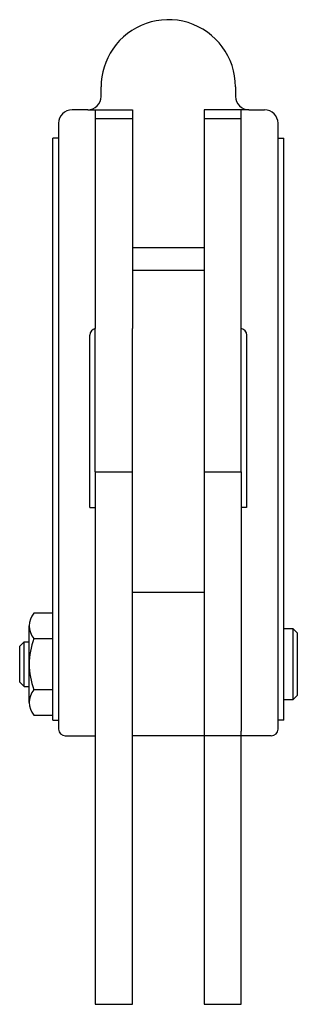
# Model space of a CAD drawing. Extents: x 321 to 383, y 170 to 390.
import ezdxf

# ---------------------------------------------------------------- set-up
doc = ezdxf.new("R2010")
doc.units = 0
doc.layers.get('0').update_dxf_attribs({"linetype": 'CONTINUOUS'})

msp = doc.modelspace()

# ---------------------------------------------------------------- linework, layer by layer
for p, q in [((338.700002, 372.862192), (338.700003, 375.000001)), ((368.700003, 374.999995), (368.700002, 372.862192)), ((335.700002, 369.862192), (332.200002, 369.862193)), ((335.700002, 369.862192), (345.700002, 369.862192)), ((337.400002, 369.862192), (337.400002, 321.000001)), ((345.700002, 369.862192), (345.700002, 321.000001)), ((361.700002, 369.862192), (361.700002, 321)), ((371.700002, 369.862192), (361.700002, 369.862192)), ((370.000002, 321), (370.000002, 369.862192)), ((371.700002, 369.862192), (375.200002, 369.862192)), ((337.406596, 367.902419), (345.700002, 367.902419)), ((361.700002, 367.902419), (370.000002, 367.902419)), ((329.200002, 366.862193), (329.200001, 231.500001)), ((378.200001, 231.5), (378.200002, 366.862192)), ((327.893721, 233.500001), (327.893723, 363.500001)), ((329.200002, 363.500001), (327.893723, 363.500001)), ((378.200002, 363.5), (379.506282, 363.5)), ((379.506268, 233.5), (379.506282, 363.5)), ((361.700002, 339), (345.700002, 339.000001)), ((345.700002, 334.000001), (361.700002, 334)), ((336.200001, 281.000001), (336.200002, 319.500001)), ((337.400001, 289.000001), (337.400002, 321.000001)), ((345.700001, 289.000001), (345.700002, 321.000001)), ((361.700002, 321), (361.700001, 289)), ((370.000001, 289), (370.000002, 321)), ((371.200002, 319.5), (371.200001, 281)), ((337.400001, 289.000001), (337.400001, 281.000001)), ((337.400001, 289.000001), (345.700001, 289.000001)), ((345.7, 170.000001), (345.700001, 289.000001)), ((361.700001, 289), (361.7, 170)), ((361.700001, 289), (370.000001, 289)), ((370.000001, 289), (370.000001, 281)), ((336.200001, 281.000001), (337.400001, 281.000001)), ((337.400001, 281.000001), (337.400001, 231.000001)), ((371.200001, 281), (370.000001, 281)), ((370.000001, 281), (370.000001, 231)), ((361.700001, 262), (345.700001, 262)), ((327.893721, 257.400001), (323.711299, 257.400001)), ((327.893721, 234.600001), (327.893721, 257.400001)), ((322.620283, 237.450001), (322.620284, 254.550001)), ((379.506269, 254), (381.506269, 254)), ((381.506269, 254), (381.506269, 238)), ((381.506269, 254), (382.506269, 253)), ((320.520284, 250.000001), (321.520284, 251.000001)), ((321.520283, 241.000001), (321.520284, 251.000001)), ((321.520284, 251.000001), (322.620284, 251.000001)), ((323.711299, 251.700001), (327.893721, 251.700001)), ((382.506269, 253), (382.506269, 239)), ((320.520283, 242.000001), (320.520284, 250.000001)), ((321.520283, 241.000001), (320.520283, 242.000001)), ((321.520283, 241.000001), (322.620283, 241.000001)), ((327.893721, 240.300001), (323.711299, 240.300001)), ((381.506269, 238), (379.506269, 238)), ((382.506269, 239), (381.506269, 238)), ((323.711299, 234.600001), (327.893721, 234.600001)), ((327.893721, 233.500001), (329.200001, 233.500001)), ((379.506268, 233.5), (378.199988, 233.5)), ((337.400001, 231.000001), (337.4, 170.000001)), ((330.700001, 230.000001), (337.400001, 230.000001)), ((376.700001, 230), (345.700001, 230)), ((370, 170), (370.000001, 231)), ((337.4, 170.000001), (345.7, 170.000001)), ((361.7, 170), (370, 170))]:
    msp.add_line(p, q)
for centre, radius, start, end in [((353.700003, 375), 15, 359.999969, 145.77344), ((353.700003, 375), 15, 145.773443, 179.999996), ((335.700002, 372.862192), 3, 270, 359.999999), ((371.700002, 372.862192), 3, 180, 269.999999), ((332.200002, 366.862193), 3, 90, 180.000009), ((375.200002, 366.862192), 3, 359.999999, 90), ((337.700002, 319.500001), 1.5, 101.309932, 180), ((369.700002, 319.5), 1.529706, 359.999999, 78.690068), ((326.984346, 254.550001), 4.33997, 138.952335, 221.047662), ((338.076338, 246.000001), 15.45459, 158.356984, 201.643014), ((326.984346, 237.450001), 4.33997, 138.952335, 221.047663), ((330.700001, 231.500001), 1.5, 180, 269.999999), ((376.700001, 231.5), 1.5, 270, 359.999999)]:
    msp.add_arc(centre, radius, start, end)

doc.saveas('drawing.dxf')
